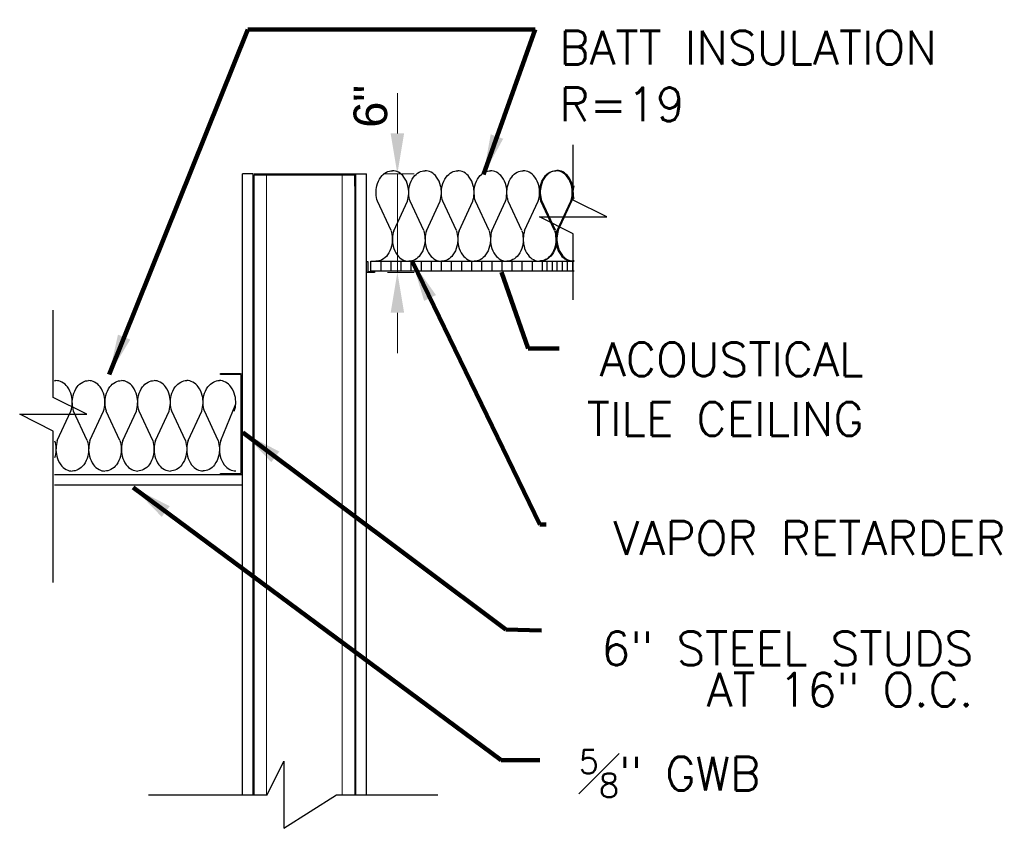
# Model space of a CAD drawing. Extents: x 155 to 606, y 184 to 461.
# Tile 27 of 28: x 542 to 601, y 269 to 318. Entities that reach past the tile are written whole.
import ezdxf

# ---------------------------------------------------------------- set-up
doc = ezdxf.new("R2010")
doc.units = 0
doc.header["$LTSCALE"] = 0.63
doc.header["$MEASUREMENT"] = 0
doc.layers.add('14', color=7, linetype='Continuous')
doc.layers.add('52', color=7, linetype='Continuous')
for name, color, linetype, lineweight in [('G-Anno-Text', 53, 'Continuous', 35), ('Level 15', 7, 'Continuous', 18), ('od37a204$0$A-Anno-Text', 53, 'Continuous', 25), ('od37a204$0$A-Wall-Full-Intr', 3, 'Continuous', 25), ('od37a204$0$S-Anno-Brkl', 3, 'Continuous', 25), ('od37a204$0$S-Fndn-Insl', 12, 'Continuous', 18), ('od37a204$0$S-Sect-Stls', 3, 'Continuous', 25)]:
    doc.layers.add(name, color=color, linetype=linetype, lineweight=lineweight)
doc.styles.add('od37a204$0$NOTES', font='romans.shx')
doc.styles.add('Style-Arial', font='ARIAL.TTF')
doc.styles.add('Text', font='ARIAL.TTF', dxfattribs={"height": 0.125})
doc.dimstyles.new('Std-Arch', dxfattribs={"dimtxt": 0.125, "dimasz": 0.15, "dimexe": 0.0625, "dimexo": 0.0625, "dimgap": 0.0625, "dimtad": 1, "dimdec": 4, "dimzin": 11, "dimdsep": 46, "dimlunit": 4, "dimtxsty": 'Text', "dimcen": 0.09, "dimclrd": 256, "dimclre": 256, "dimadec": 4, "dimazin": 3, "dimtfac": 1, "dimtdec": 4, "dimtofl": 0, "dimtmove": 1, "dimatfit": 3, "dimfxl": 0, "dimfrac": 2, "dimtzin": 11, "dimlwd": 18, "dimlwe": 18, "dimarcsym": 0})

# ---------------------------------------------------------------- blocks, each defined once
blk = doc.blocks.new('batt')
at = {"layer": '52', "color": 7, "linetype": 'Continuous'}
for p, q in [((1.277, 2.599), (0.115, 5.096)), ((1.505, 2.592), (2.665, 5.089)), ((4.055, 2.6), (2.894, 5.098)), ((4.283, 2.592), (5.444, 5.089)), ((6.833, 2.6), (5.671, 5.098)), ((7.061, 2.593), (8.221, 5.09)), ((9.611, 2.602), (8.45, 5.099)), ((9.839, 2.593), (11, 5.09)), ((12.389, 2.602), (11.227, 5.099)), ((12.617, 2.594), (13.777, 5.092)), ((15.167, 2.603), (14.006, 5.1)), ((15.395, 2.594), (16.556, 5.092))]:
    blk.add_line(p, q, dxfattribs=at)
for points, knots in [([(0.119, 5.089), (0.051, 5.308), (0.021, 5.528), (0.008, 5.748), (-0.004, 5.969), (0.02, 6.193), (0.073, 6.415), (0.138, 6.682), (0.246, 6.915), (0.414, 7.147), (0.543, 7.326), (0.684, 7.446), (0.884, 7.553), (1.053, 7.643), (1.223, 7.682), (1.392, 7.68)], [0, 0, 0, 0, 0.203024, 0.203024, 0.203024, 0.406763, 0.406763, 0.406763, 0.652174, 0.652174, 0.652174, 0.840953, 0.840953, 0.840953, 1, 1, 1, 1]), ([(2.665, 5.089), (2.733, 5.308), (2.763, 5.528), (2.776, 5.748), (2.788, 5.969), (2.764, 6.193), (2.711, 6.415), (2.646, 6.682), (2.538, 6.915), (2.37, 7.147), (2.241, 7.326), (2.1, 7.446), (1.9, 7.553), (1.731, 7.643), (1.561, 7.682), (1.392, 7.68)], [0, 0, 0, 0, 0.203024, 0.203024, 0.203024, 0.406763, 0.406763, 0.406763, 0.652174, 0.652174, 0.652174, 0.840953, 0.840953, 0.840953, 1, 1, 1, 1]), ([(2.896, 5.089), (2.829, 5.308), (2.798, 5.528), (2.786, 5.748), (2.774, 5.969), (2.799, 6.193), (2.852, 6.415), (2.917, 6.682), (3.024, 6.915), (3.192, 7.147), (3.321, 7.326), (3.462, 7.446), (3.662, 7.553), (3.831, 7.643), (4.001, 7.682), (4.17, 7.68)], [0, 0, 0, 0, 0.203, 0.203, 0.203, 0.406811, 0.406811, 0.406811, 0.652112, 0.652112, 0.652112, 0.840924, 0.840924, 0.840924, 1, 1, 1, 1]), ([(5.444, 5.089), (5.512, 5.308), (5.542, 5.528), (5.554, 5.748), (5.566, 5.969), (5.541, 6.193), (5.488, 6.415), (5.423, 6.682), (5.317, 6.915), (5.149, 7.147), (5.02, 7.326), (4.878, 7.446), (4.678, 7.553), (4.509, 7.643), (4.339, 7.682), (4.17, 7.68)], [0, 0, 0, 0, 0.202975, 0.202975, 0.202975, 0.406761, 0.406761, 0.406761, 0.651878, 0.651878, 0.651878, 0.840944, 0.840944, 0.840944, 1, 1, 1, 1]), ([(5.675, 5.09), (5.607, 5.309), (5.577, 5.529), (5.564, 5.749), (5.552, 5.97), (5.576, 6.195), (5.629, 6.416), (5.694, 6.683), (5.802, 6.917), (5.97, 7.148), (6.099, 7.327), (6.24, 7.447), (6.44, 7.554), (6.609, 7.644), (6.779, 7.683), (6.948, 7.681)], [0, 0, 0, 0, 0.203024, 0.203024, 0.203024, 0.406763, 0.406763, 0.406763, 0.652174, 0.652174, 0.652174, 0.840953, 0.840953, 0.840953, 1, 1, 1, 1]), ([(8.221, 5.09), (8.289, 5.309), (8.319, 5.529), (8.332, 5.749), (8.344, 5.97), (8.32, 6.195), (8.267, 6.416), (8.202, 6.683), (8.094, 6.917), (7.926, 7.148), (7.797, 7.327), (7.656, 7.447), (7.456, 7.554), (7.287, 7.644), (7.117, 7.683), (6.948, 7.681)], [0, 0, 0, 0, 0.203024, 0.203024, 0.203024, 0.406763, 0.406763, 0.406763, 0.652174, 0.652174, 0.652174, 0.840953, 0.840953, 0.840953, 1, 1, 1, 1]), ([(8.452, 5.09), (8.385, 5.309), (8.354, 5.529), (8.342, 5.749), (8.33, 5.971), (8.355, 6.195), (8.408, 6.416), (8.473, 6.683), (8.58, 6.916), (8.748, 7.148), (8.877, 7.327), (9.018, 7.447), (9.218, 7.554), (9.387, 7.644), (9.557, 7.683), (9.726, 7.681)], [0, 0, 0, 0, 0.203, 0.203, 0.203, 0.406811, 0.406811, 0.406811, 0.652112, 0.652112, 0.652112, 0.840924, 0.840924, 0.840924, 1, 1, 1, 1]), ([(11, 5.09), (11.068, 5.309), (11.098, 5.529), (11.11, 5.749), (11.122, 5.971), (11.097, 6.195), (11.044, 6.416), (10.979, 6.683), (10.873, 6.917), (10.705, 7.148), (10.576, 7.327), (10.434, 7.447), (10.234, 7.554), (10.065, 7.644), (9.895, 7.683), (9.726, 7.681)], [0, 0, 0, 0, 0.202975, 0.202975, 0.202975, 0.406761, 0.406761, 0.406761, 0.651878, 0.651878, 0.651878, 0.840944, 0.840944, 0.840944, 1, 1, 1, 1]), ([(11.231, 5.092), (11.163, 5.31), (11.133, 5.53), (11.12, 5.75), (11.108, 5.972), (11.132, 6.196), (11.185, 6.418), (11.25, 6.685), (11.358, 6.918), (11.526, 7.15), (11.655, 7.328), (11.796, 7.448), (11.996, 7.555), (12.165, 7.645), (12.335, 7.684), (12.504, 7.682)], [0, 0, 0, 0, 0.203024, 0.203024, 0.203024, 0.406763, 0.406763, 0.406763, 0.652174, 0.652174, 0.652174, 0.840953, 0.840953, 0.840953, 1, 1, 1, 1]), ([(13.777, 5.092), (13.845, 5.31), (13.875, 5.53), (13.888, 5.75), (13.9, 5.972), (13.876, 6.196), (13.823, 6.418), (13.758, 6.685), (13.65, 6.918), (13.482, 7.15), (13.353, 7.328), (13.212, 7.448), (13.012, 7.555), (12.843, 7.645), (12.673, 7.684), (12.504, 7.682)], [0, 0, 0, 0, 0.203024, 0.203024, 0.203024, 0.406763, 0.406763, 0.406763, 0.652174, 0.652174, 0.652174, 0.840953, 0.840953, 0.840953, 1, 1, 1, 1]), ([(14.008, 5.092), (13.941, 5.31), (13.91, 5.53), (13.898, 5.75), (13.886, 5.972), (13.911, 6.196), (13.964, 6.418), (14.029, 6.684), (14.136, 6.918), (14.304, 7.15), (14.433, 7.328), (14.574, 7.448), (14.774, 7.555), (14.943, 7.645), (15.113, 7.684), (15.282, 7.682)], [0, 0, 0, 0, 0.203, 0.203, 0.203, 0.406811, 0.406811, 0.406811, 0.652112, 0.652112, 0.652112, 0.840924, 0.840924, 0.840924, 1, 1, 1, 1]), ([(16.556, 5.092), (16.624, 5.31), (16.654, 5.53), (16.666, 5.75), (16.678, 5.972), (16.653, 6.196), (16.6, 6.418), (16.535, 6.684), (16.429, 6.918), (16.261, 7.15), (16.132, 7.328), (15.99, 7.448), (15.79, 7.555), (15.621, 7.645), (15.451, 7.684), (15.282, 7.682)], [0, 0, 0, 0, 0.202975, 0.202975, 0.202975, 0.406761, 0.406761, 0.406761, 0.651878, 0.651878, 0.651878, 0.840944, 0.840944, 0.840944, 1, 1, 1, 1]), ([(1.276, 2.591), (1.343, 2.373), (1.373, 2.153), (1.385, 1.933), (1.397, 1.712), (1.373, 1.488), (1.32, 1.266), (1.256, 0.999), (1.147, 0.766), (0.979, 0.534), (0.85, 0.356), (0.709, 0.236), (0.509, 0.128), (0.34, 0.038), (0.169, -0.002), (0, 0)], [0, 0, 0, 0, 0.2026, 0.2026, 0.2026, 0.406334, 0.406334, 0.406334, 0.651739, 0.651739, 0.651739, 0.840514, 0.840514, 0.840514, 1, 1, 1, 1]), ([(1.505, 2.592), (1.438, 2.374), (1.409, 2.154), (1.397, 1.933), (1.385, 1.712), (1.408, 1.488), (1.46, 1.266), (1.524, 0.999), (1.632, 0.766), (1.8, 0.534), (1.93, 0.355), (2.071, 0.235), (2.272, 0.128), (2.44, 0.038), (2.611, -0.001), (2.779, 0.001)], [0, 0, 0, 0, 0.202911, 0.202911, 0.202911, 0.406622, 0.406622, 0.406622, 0.651886, 0.651886, 0.651886, 0.840948, 0.840948, 0.840948, 1, 1, 1, 1]), ([(4.052, 2.592), (4.12, 2.374), (4.149, 2.154), (4.162, 1.933), (4.174, 1.712), (4.15, 1.488), (4.097, 1.266), (4.033, 0.999), (3.925, 0.766), (3.757, 0.534), (3.628, 0.356), (3.487, 0.235), (3.287, 0.128), (3.118, 0.038), (2.948, -0.001), (2.779, 0.001)], [0, 0, 0, 0, 0.203007, 0.203007, 0.203007, 0.40679, 0.40679, 0.40679, 0.652099, 0.652099, 0.652099, 0.840919, 0.840919, 0.840919, 1, 1, 1, 1]), ([(4.283, 2.592), (4.215, 2.374), (4.185, 2.154), (4.172, 1.933), (4.16, 1.712), (4.185, 1.488), (4.238, 1.266), (4.303, 0.999), (4.411, 0.766), (4.579, 0.534), (4.708, 0.356), (4.85, 0.236), (5.05, 0.128), (5.218, 0.038), (5.388, -0.001), (5.556, 0.001)], [0, 0, 0, 0, 0.203089, 0.203089, 0.203089, 0.406928, 0.406928, 0.406928, 0.652417, 0.652417, 0.652417, 0.841256, 0.841256, 0.841256, 1, 1, 1, 1]), ([(6.832, 2.592), (6.899, 2.374), (6.929, 2.154), (6.941, 1.934), (6.953, 1.713), (6.929, 1.489), (6.876, 1.267), (6.812, 1), (6.703, 0.767), (6.535, 0.535), (6.406, 0.357), (6.265, 0.237), (6.065, 0.13), (5.896, 0.039), (5.725, -0.001), (5.556, 0.001)], [0, 0, 0, 0, 0.2026, 0.2026, 0.2026, 0.406334, 0.406334, 0.406334, 0.651739, 0.651739, 0.651739, 0.840514, 0.840514, 0.840514, 1, 1, 1, 1]), ([(7.061, 2.593), (6.994, 2.375), (6.965, 2.155), (6.953, 1.934), (6.941, 1.713), (6.964, 1.489), (7.016, 1.267), (7.08, 1), (7.188, 0.767), (7.356, 0.535), (7.486, 0.357), (7.627, 0.237), (7.828, 0.13), (7.996, 0.04), (8.167, 0), (8.335, 0.002)], [0, 0, 0, 0, 0.202911, 0.202911, 0.202911, 0.406622, 0.406622, 0.406622, 0.651886, 0.651886, 0.651886, 0.840948, 0.840948, 0.840948, 1, 1, 1, 1]), ([(9.608, 2.593), (9.676, 2.375), (9.705, 2.155), (9.718, 1.934), (9.73, 1.713), (9.706, 1.489), (9.653, 1.267), (9.589, 1), (9.481, 0.767), (9.313, 0.535), (9.184, 0.357), (9.043, 0.237), (8.843, 0.13), (8.674, 0.039), (8.504, 0), (8.335, 0.002)], [0, 0, 0, 0, 0.203007, 0.203007, 0.203007, 0.40679, 0.40679, 0.40679, 0.652099, 0.652099, 0.652099, 0.840919, 0.840919, 0.840919, 1, 1, 1, 1]), ([(9.839, 2.593), (9.771, 2.375), (9.741, 2.155), (9.728, 1.934), (9.716, 1.713), (9.741, 1.489), (9.794, 1.267), (9.859, 1), (9.967, 0.767), (10.135, 0.535), (10.264, 0.357), (10.406, 0.237), (10.606, 0.13), (10.774, 0.04), (10.944, 0), (11.112, 0.002)], [0, 0, 0, 0, 0.203089, 0.203089, 0.203089, 0.406928, 0.406928, 0.406928, 0.652417, 0.652417, 0.652417, 0.841256, 0.841256, 0.841256, 1, 1, 1, 1]), ([(12.388, 2.593), (12.455, 2.375), (12.485, 2.156), (12.497, 1.936), (12.509, 1.714), (12.485, 1.49), (12.432, 1.268), (12.368, 1.001), (12.259, 0.768), (12.091, 0.536), (11.962, 0.358), (11.821, 0.238), (11.621, 0.131), (11.452, 0.04), (11.281, 0.001), (11.112, 0.002)], [0, 0, 0, 0, 0.2026, 0.2026, 0.2026, 0.406334, 0.406334, 0.406334, 0.651739, 0.651739, 0.651739, 0.840514, 0.840514, 0.840514, 1, 1, 1, 1]), ([(12.617, 2.594), (12.55, 2.376), (12.521, 2.156), (12.509, 1.936), (12.497, 1.714), (12.52, 1.49), (12.572, 1.268), (12.636, 1.001), (12.744, 0.768), (12.912, 0.536), (13.042, 0.358), (13.183, 0.238), (13.384, 0.131), (13.552, 0.041), (13.723, 0.002), (13.891, 0.004)], [0, 0, 0, 0, 0.202911, 0.202911, 0.202911, 0.406622, 0.406622, 0.406622, 0.651886, 0.651886, 0.651886, 0.840948, 0.840948, 0.840948, 1, 1, 1, 1]), ([(15.164, 2.594), (15.232, 2.376), (15.261, 2.156), (15.274, 1.936), (15.286, 1.714), (15.262, 1.49), (15.209, 1.268), (15.145, 1.001), (15.037, 0.768), (14.869, 0.536), (14.74, 0.358), (14.599, 0.238), (14.399, 0.131), (14.23, 0.041), (14.06, 0.002), (13.891, 0.004)], [0, 0, 0, 0, 0.203007, 0.203007, 0.203007, 0.40679, 0.40679, 0.40679, 0.652099, 0.652099, 0.652099, 0.840919, 0.840919, 0.840919, 1, 1, 1, 1]), ([(15.395, 2.594), (15.327, 2.376), (15.297, 2.156), (15.284, 1.936), (15.272, 1.714), (15.297, 1.49), (15.35, 1.268), (15.415, 1.001), (15.523, 0.768), (15.691, 0.536), (15.82, 0.358), (15.962, 0.238), (16.162, 0.131), (16.33, 0.041), (16.5, 0.002), (16.668, 0.004)], [0, 0, 0, 0, 0.203089, 0.203089, 0.203089, 0.406928, 0.406928, 0.406928, 0.652417, 0.652417, 0.652417, 0.841256, 0.841256, 0.841256, 1, 1, 1, 1])]:
    blk.add_open_spline(points, degree=3, knots=knots, dxfattribs=at)
blk = doc.blocks.new('*D100')
at = {"layer": 'od37a204$0$A-Anno-Text', "lineweight": 18}
for p, q in [((571.06, 310.755), (571.06, 313.155)), ((570.22, 308.355), (572.06, 308.355)), ((571.06, 302.493), (571.06, 308.355)), ((570.48, 302.493), (572.06, 302.493)), ((571.06, 297.693), (571.06, 300.093))]:
    blk.add_line(p, q, dxfattribs=at)
blk.add_solid([(571.46, 310.755), (571.06, 308.355), (570.66, 310.755)], dxfattribs=at)
at = {"layer": 'od37a204$0$A-Anno-Text', "lineweight": 18, "extrusion": (0, 0, -1)}
blk.add_solid([(-570.66, 300.093), (-571.06, 302.493), (-571.46, 300.093)], dxfattribs=at)
at = {"layer": 'od37a204$0$A-Anno-Text', "linetype": 'Continuous', "lineweight": 18, "insert": (569.468, 312.365), "char_height": 2, "attachment_point": 5, "rotation": 90, "style": 'Style-Arial'}
blk.add_mtext('6"', dxfattribs=at)

msp = doc.modelspace()

# ---------------------------------------------------------------- linework, layer by layer
at = {"layer": '14', "color": 132, "linetype": 'Continuous'}
for p, q in [((563.00222, 303.14257), (563.05222, 303.14257)), ((563.05222, 303.14257), (563.05222, 302.54257)), ((563.23442, 302.55807), (563.23442, 303.15807)), ((563.23442, 303.15807), (575.31198, 303.15807)), ((563.83442, 302.55807), (563.83442, 303.15807)), ((564.43442, 302.55807), (564.43442, 303.15807)), ((565.03442, 302.55807), (565.03442, 303.15807)), ((565.63442, 302.55807), (565.63442, 303.15807)), ((566.23442, 302.55807), (566.23442, 303.15807)), ((566.83442, 302.55807), (566.83442, 303.15807)), ((567.43442, 302.55807), (567.43442, 303.15807)), ((568.03442, 302.55807), (568.03442, 303.15807)), ((568.63442, 302.55807), (568.63442, 303.15807)), ((569.23442, 302.55807), (569.23442, 303.15807)), ((569.83442, 302.55807), (569.83442, 303.15807)), ((570.43442, 302.55807), (570.43442, 303.15807)), ((571.03442, 302.55807), (571.03442, 303.15807)), ((571.63442, 302.55807), (571.63442, 303.15807)), ((572.23442, 302.55807), (572.23442, 303.15807)), ((572.83442, 302.55807), (572.83442, 303.15807)), ((573.43442, 302.55807), (573.43442, 303.15807)), ((573.71892, 302.55807), (573.71892, 303.15807)), ((574.03442, 302.55807), (574.03442, 303.15807)), ((574.31892, 302.55807), (574.31892, 303.15807)), ((574.63442, 302.55807), (574.63442, 303.15807)), ((574.91892, 302.55807), (574.91892, 303.15807)), ((575.23442, 302.55807), (575.23442, 303.15807)), ((563.45222, 302.49257), (563.00222, 302.49257)), ((563.05222, 302.54257), (563.45222, 302.54257)), ((575.31198, 302.55807), (563.23442, 302.55807)), ((563.45222, 302.54257), (563.45222, 302.49257))]:
    msp.add_line(p, q, dxfattribs=at)
at = {"layer": '52', "color": 7, "linetype": 'Continuous'}
for p, q in [((574.21467, 304.99637), (573.40155, 306.74441)), ((574.37427, 304.99133), (575.18655, 306.73937)), ((554.30826, 292.49831), (555.1954, 294.66933)), ((544.58526, 292.49663), (545.39754, 294.24467)), ((546.37026, 292.50251), (545.55798, 294.25055)), ((546.52986, 292.49663), (547.34298, 294.24467)), ((548.31486, 292.50251), (547.50174, 294.25055)), ((548.47446, 292.49747), (549.28674, 294.24551)), ((550.25946, 292.50335), (549.44718, 294.25139)), ((550.41906, 292.49747), (551.23218, 294.24551)), ((552.20406, 292.50335), (551.39094, 294.25139)), ((552.36366, 292.49831), (553.17594, 294.24635)), ((554.14866, 292.50419), (553.33638, 294.25223))]:
    msp.add_line(p, q, dxfattribs=at)
for points, knots in [([(573.40407, 306.73937), (573.35695, 306.8922), (573.33566, 307.0462), (573.32679, 307.20053), (573.31789, 307.35541), (573.3347, 307.51237), (573.37215, 307.66757), (573.41725, 307.85452), (573.49299, 308.01767), (573.61071, 308.17997), (573.70126, 308.30482), (573.8, 308.38895), (573.93999, 308.46389), (574.05792, 308.52703), (574.17725, 308.55428), (574.29531, 308.55293)], [0, 0, 0, 0, 0.20302396, 0.20302396, 0.20302396, 0.40676312, 0.40676312, 0.40676312, 0.65217361, 0.65217361, 0.65217361, 0.84095269, 0.84095269, 0.84095269, 1, 1, 1, 1]), ([(575.18655, 306.73937), (575.23366, 306.8922), (575.25496, 307.0462), (575.26383, 307.20053), (575.27273, 307.35541), (575.25591, 307.51237), (575.21847, 307.66757), (575.17336, 307.85452), (575.09763, 308.01767), (574.97991, 308.17997), (574.88935, 308.30482), (574.79061, 308.38895), (574.65063, 308.46389), (574.53269, 308.52703), (574.41336, 308.55428), (574.29531, 308.55293)], [0, 0, 0, 0, 0.20302396, 0.20302396, 0.20302396, 0.40676312, 0.40676312, 0.40676312, 0.65217361, 0.65217361, 0.65217361, 0.84095269, 0.84095269, 0.84095269, 1, 1, 1, 1]), ([(575.31198, 306.87828), (575.2893, 306.98536), (575.27727, 307.09287), (575.27139, 307.20053), (575.26336, 307.34751), (575.27841, 307.49626), (575.31198, 307.64369)], [0, 0, 0, 0, 0.4228034, 0.4228034, 0.4228034, 1, 1, 1, 1]), ([(574.21383, 304.99049), (574.26094, 304.83793), (574.28167, 304.68421), (574.29027, 304.53017), (574.29891, 304.37527), (574.28228, 304.21834), (574.24491, 304.06313), (574.19989, 303.87617), (574.1241, 303.713), (574.00635, 303.55073), (573.91577, 303.42591), (573.81702, 303.34188), (573.67707, 303.26681), (573.55883, 303.20338), (573.43925, 303.17564), (573.32091, 303.17693)], [0, 0, 0, 0, 0.20259956, 0.20259956, 0.20259956, 0.40633405, 0.40633405, 0.40633405, 0.65173893, 0.65173893, 0.65173893, 0.84051369, 0.84051369, 0.84051369, 1, 1, 1, 1]), ([(574.37427, 304.99133), (574.32751, 304.83847), (574.30717, 304.68448), (574.29867, 304.53017), (574.29013, 304.37525), (574.30632, 304.21836), (574.34319, 304.06313), (574.38757, 303.87624), (574.46317, 303.713), (574.58091, 303.55073), (574.67166, 303.42565), (574.77083, 303.34169), (574.91103, 303.26681), (575.02897, 303.20382), (575.14829, 303.17636), (575.26635, 303.17777)], [0, 0, 0, 0, 0.20291108, 0.20291108, 0.20291108, 0.40662174, 0.40662174, 0.40662174, 0.65188626, 0.65188626, 0.65188626, 0.84094767, 0.84094767, 0.84094767, 1, 1, 1, 1]), ([(545.39754, 294.24467), (545.44466, 294.39751), (545.46596, 294.5515), (545.47482, 294.70583), (545.48372, 294.86071), (545.46691, 295.01767), (545.42946, 295.17287), (545.38436, 295.35982), (545.30862, 295.52298), (545.1909, 295.68527), (545.10035, 295.81012), (545.00161, 295.89425), (544.86162, 295.96919), (544.74369, 296.03233), (544.62436, 296.05958), (544.5063, 296.05823)], [0, 0, 0, 0, 0.20302396, 0.20302396, 0.20302396, 0.40676312, 0.40676312, 0.40676312, 0.65217361, 0.65217361, 0.65217361, 0.84095269, 0.84095269, 0.84095269, 1, 1, 1, 1]), ([(545.55882, 294.24467), (545.51188, 294.39755), (545.49081, 294.55153), (545.48238, 294.70583), (545.47393, 294.86075), (545.49111, 295.01764), (545.52858, 295.17287), (545.57369, 295.3597), (545.64889, 295.52293), (545.7663, 295.68527), (545.85668, 295.81023), (545.9556, 295.89428), (546.09558, 295.96919), (546.21352, 296.03231), (546.33285, 296.05963), (546.4509, 296.05823)], [0, 0, 0, 0, 0.20300015, 0.20300015, 0.20300015, 0.40681119, 0.40681119, 0.40681119, 0.65211166, 0.65211166, 0.65211166, 0.84092436, 0.84092436, 0.84092436, 1, 1, 1, 1]), ([(547.34298, 294.24467), (547.39018, 294.39753), (547.4111, 294.55153), (547.41942, 294.70583), (547.42778, 294.86076), (547.41054, 295.01764), (547.37322, 295.17287), (547.32834, 295.35959), (547.25369, 295.52295), (547.13634, 295.68527), (547.04583, 295.81048), (546.94641, 295.89433), (546.80622, 295.96919), (546.68829, 296.03217), (546.56895, 296.05969), (546.4509, 296.05823)], [0, 0, 0, 0, 0.20297516, 0.20297516, 0.20297516, 0.40676111, 0.40676111, 0.40676111, 0.6518781, 0.6518781, 0.6518781, 0.84094395, 0.84094395, 0.84094395, 1, 1, 1, 1]), ([(547.50426, 294.24551), (547.45715, 294.39835), (547.43585, 294.55234), (547.42698, 294.70667), (547.41808, 294.86155), (547.4349, 295.01851), (547.47234, 295.17371), (547.51745, 295.36066), (547.59318, 295.52382), (547.7109, 295.68611), (547.80146, 295.81096), (547.9002, 295.89509), (548.04018, 295.97003), (548.15812, 296.03317), (548.27745, 296.06042), (548.3955, 296.05907)], [0, 0, 0, 0, 0.20302396, 0.20302396, 0.20302396, 0.40676312, 0.40676312, 0.40676312, 0.65217361, 0.65217361, 0.65217361, 0.84095269, 0.84095269, 0.84095269, 1, 1, 1, 1]), ([(549.28674, 294.24551), (549.33386, 294.39835), (549.35516, 294.55234), (549.36402, 294.70667), (549.37292, 294.86155), (549.35611, 295.01851), (549.31866, 295.17371), (549.27356, 295.36066), (549.19782, 295.52382), (549.0801, 295.68611), (548.98955, 295.81096), (548.89081, 295.89509), (548.75082, 295.97003), (548.63289, 296.03317), (548.51356, 296.06042), (548.3955, 296.05907)], [0, 0, 0, 0, 0.20302396, 0.20302396, 0.20302396, 0.40676312, 0.40676312, 0.40676312, 0.65217361, 0.65217361, 0.65217361, 0.84095269, 0.84095269, 0.84095269, 1, 1, 1, 1]), ([(549.44802, 294.24551), (549.40108, 294.39839), (549.38001, 294.55237), (549.37158, 294.70667), (549.36313, 294.86159), (549.38031, 295.01848), (549.41778, 295.17371), (549.46289, 295.36054), (549.53809, 295.52377), (549.6555, 295.68611), (549.74588, 295.81107), (549.8448, 295.89512), (549.98478, 295.97003), (550.10272, 296.03315), (550.22205, 296.06047), (550.3401, 296.05907)], [0, 0, 0, 0, 0.20300015, 0.20300015, 0.20300015, 0.40681119, 0.40681119, 0.40681119, 0.65211166, 0.65211166, 0.65211166, 0.84092436, 0.84092436, 0.84092436, 1, 1, 1, 1]), ([(551.23218, 294.24551), (551.27938, 294.39837), (551.3003, 294.55237), (551.30862, 294.70667), (551.31698, 294.8616), (551.29974, 295.01848), (551.26242, 295.17371), (551.21754, 295.36043), (551.14289, 295.52379), (551.02554, 295.68611), (550.93503, 295.81132), (550.83561, 295.89517), (550.69542, 295.97003), (550.57749, 296.03301), (550.45815, 296.06053), (550.3401, 296.05907)], [0, 0, 0, 0, 0.20297516, 0.20297516, 0.20297516, 0.40676111, 0.40676111, 0.40676111, 0.6518781, 0.6518781, 0.6518781, 0.84094395, 0.84094395, 0.84094395, 1, 1, 1, 1]), ([(551.39346, 294.24635), (551.34635, 294.39919), (551.32505, 294.55318), (551.31618, 294.70751), (551.30728, 294.86239), (551.3241, 295.01935), (551.36154, 295.17455), (551.40665, 295.3615), (551.48238, 295.52466), (551.6001, 295.68695), (551.69066, 295.8118), (551.7894, 295.89593), (551.92938, 295.97087), (552.04732, 296.03401), (552.16665, 296.06126), (552.2847, 296.05991)], [0, 0, 0, 0, 0.20302396, 0.20302396, 0.20302396, 0.40676312, 0.40676312, 0.40676312, 0.65217361, 0.65217361, 0.65217361, 0.84095269, 0.84095269, 0.84095269, 1, 1, 1, 1]), ([(553.17594, 294.24635), (553.22306, 294.39919), (553.24436, 294.55318), (553.25322, 294.70751), (553.26212, 294.86239), (553.24531, 295.01935), (553.20786, 295.17455), (553.16276, 295.3615), (553.08702, 295.52466), (552.9693, 295.68695), (552.87875, 295.8118), (552.78001, 295.89593), (552.64002, 295.97087), (552.52209, 296.03401), (552.40276, 296.06126), (552.2847, 296.05991)], [0, 0, 0, 0, 0.20302396, 0.20302396, 0.20302396, 0.40676312, 0.40676312, 0.40676312, 0.65217361, 0.65217361, 0.65217361, 0.84095269, 0.84095269, 0.84095269, 1, 1, 1, 1]), ([(553.33722, 294.24635), (553.29028, 294.39923), (553.26921, 294.55321), (553.26078, 294.70751), (553.25233, 294.86243), (553.26951, 295.01932), (553.30698, 295.17455), (553.35209, 295.36138), (553.42729, 295.52461), (553.5447, 295.68695), (553.63508, 295.81191), (553.734, 295.89596), (553.87398, 295.97087), (553.99192, 296.03399), (554.11125, 296.06131), (554.2293, 296.05991)], [0, 0, 0, 0, 0.20300015, 0.20300015, 0.20300015, 0.40681119, 0.40681119, 0.40681119, 0.65211166, 0.65211166, 0.65211166, 0.84092436, 0.84092436, 0.84092436, 1, 1, 1, 1]), ([(555.12138, 294.24635), (555.16833, 294.39923), (555.1894, 294.55321), (555.19782, 294.70751), (555.20628, 294.86243), (555.1891, 295.01932), (555.15162, 295.17455), (555.10652, 295.36138), (555.03132, 295.52461), (554.9139, 295.68695), (554.82353, 295.81191), (554.72461, 295.89596), (554.58462, 295.97087), (554.46668, 296.03399), (554.34736, 296.06131), (554.2293, 296.05991)], [0, 0, 0, 0, 0.20300015, 0.20300015, 0.20300015, 0.40681119, 0.40681119, 0.40681119, 0.65211166, 0.65211166, 0.65211166, 0.84092436, 0.84092436, 0.84092436, 1, 1, 1, 1]), ([(544.42794, 292.48556), (544.47286, 292.33636), (544.49286, 292.18607), (544.50126, 292.03547), (544.50991, 291.88057), (544.49328, 291.72365), (544.4559, 291.56843), (544.44764, 291.53413), (544.43835, 291.50062), (544.42794, 291.46778)], [0, 0, 0, 0, 0.443273, 0.443273, 0.443273, 0.89922282, 0.89922282, 0.89922282, 1, 1, 1, 1]), ([(544.58526, 292.49663), (544.5385, 292.34378), (544.51817, 292.18978), (544.50966, 292.03547), (544.50113, 291.88056), (544.51732, 291.72366), (544.55418, 291.56843), (544.59857, 291.38154), (544.67417, 291.2183), (544.7919, 291.05603), (544.88266, 290.93095), (544.98183, 290.84699), (545.12202, 290.77211), (545.23997, 290.70912), (545.35929, 290.68167), (545.47734, 290.68307)], [0, 0, 0, 0, 0.20291108, 0.20291108, 0.20291108, 0.40662174, 0.40662174, 0.40662174, 0.65188626, 0.65188626, 0.65188626, 0.84094767, 0.84094767, 0.84094767, 1, 1, 1, 1]), ([(546.36858, 292.49663), (546.41564, 292.34379), (546.43646, 292.18979), (546.44502, 292.03547), (546.45363, 291.88057), (546.43689, 291.72365), (546.39966, 291.56843), (546.35485, 291.38158), (546.27944, 291.21836), (546.16194, 291.05603), (546.0715, 290.93109), (545.97265, 290.84703), (545.83266, 290.77211), (545.71472, 290.709), (545.5954, 290.68163), (545.47734, 290.68307)], [0, 0, 0, 0, 0.20300737, 0.20300737, 0.20300737, 0.40679008, 0.40679008, 0.40679008, 0.65209927, 0.65209927, 0.65209927, 0.8409187, 0.8409187, 0.8409187, 1, 1, 1, 1]), ([(546.52986, 292.49663), (546.48262, 292.34379), (546.46126, 292.18979), (546.45258, 292.03547), (546.44388, 291.88058), (546.46109, 291.72364), (546.49878, 291.56843), (546.54418, 291.38151), (546.6197, 291.21834), (546.73734, 291.05603), (546.82784, 290.93118), (546.92665, 290.84709), (547.06662, 290.77211), (547.18429, 290.70908), (547.30332, 290.68164), (547.4211, 290.68307)], [0, 0, 0, 0, 0.20308858, 0.20308858, 0.20308858, 0.40692817, 0.40692817, 0.40692817, 0.65241678, 0.65241678, 0.65241678, 0.84125594, 0.84125594, 0.84125594, 1, 1, 1, 1]), ([(548.31402, 292.49663), (548.36114, 292.34408), (548.38187, 292.19035), (548.39046, 292.03631), (548.39911, 291.88141), (548.38248, 291.72449), (548.3451, 291.56927), (548.30009, 291.38231), (548.22429, 291.21914), (548.10654, 291.05687), (548.01597, 290.93205), (547.91721, 290.84803), (547.77726, 290.77295), (547.65903, 290.70953), (547.53945, 290.68178), (547.4211, 290.68307)], [0, 0, 0, 0, 0.20259956, 0.20259956, 0.20259956, 0.40633405, 0.40633405, 0.40633405, 0.65173893, 0.65173893, 0.65173893, 0.84051369, 0.84051369, 0.84051369, 1, 1, 1, 1]), ([(548.47446, 292.49747), (548.4277, 292.34462), (548.40737, 292.19062), (548.39886, 292.03631), (548.39033, 291.8814), (548.40652, 291.7245), (548.44338, 291.56927), (548.48777, 291.38238), (548.56337, 291.21914), (548.6811, 291.05687), (548.77186, 290.93179), (548.87103, 290.84783), (549.01122, 290.77295), (549.12917, 290.70996), (549.24849, 290.68251), (549.36654, 290.68391)], [0, 0, 0, 0, 0.20291108, 0.20291108, 0.20291108, 0.40662174, 0.40662174, 0.40662174, 0.65188626, 0.65188626, 0.65188626, 0.84094767, 0.84094767, 0.84094767, 1, 1, 1, 1]), ([(550.25778, 292.49747), (550.30484, 292.34463), (550.32566, 292.19063), (550.33422, 292.03631), (550.34283, 291.88141), (550.32609, 291.72449), (550.28886, 291.56927), (550.24405, 291.38242), (550.16864, 291.2192), (550.05114, 291.05687), (549.9607, 290.93193), (549.86185, 290.84787), (549.72186, 290.77295), (549.60392, 290.70984), (549.4846, 290.68247), (549.36654, 290.68391)], [0, 0, 0, 0, 0.20300737, 0.20300737, 0.20300737, 0.40679008, 0.40679008, 0.40679008, 0.65209927, 0.65209927, 0.65209927, 0.8409187, 0.8409187, 0.8409187, 1, 1, 1, 1]), ([(550.41906, 292.49747), (550.37182, 292.34463), (550.35046, 292.19063), (550.34178, 292.03631), (550.33308, 291.88142), (550.35029, 291.72448), (550.38798, 291.56927), (550.43338, 291.38235), (550.5089, 291.21918), (550.62654, 291.05687), (550.71704, 290.93202), (550.81585, 290.84793), (550.95582, 290.77295), (551.07349, 290.70992), (551.19252, 290.68248), (551.3103, 290.68391)], [0, 0, 0, 0, 0.20308858, 0.20308858, 0.20308858, 0.40692817, 0.40692817, 0.40692817, 0.65241678, 0.65241678, 0.65241678, 0.84125594, 0.84125594, 0.84125594, 1, 1, 1, 1]), ([(552.20322, 292.49747), (552.25034, 292.34492), (552.27107, 292.19119), (552.27966, 292.03715), (552.28831, 291.88225), (552.27168, 291.72533), (552.2343, 291.57011), (552.18929, 291.38315), (552.11349, 291.21998), (551.99574, 291.05771), (551.90517, 290.93289), (551.80641, 290.84887), (551.66646, 290.77379), (551.54823, 290.71037), (551.42865, 290.68262), (551.3103, 290.68391)], [0, 0, 0, 0, 0.20259956, 0.20259956, 0.20259956, 0.40633405, 0.40633405, 0.40633405, 0.65173893, 0.65173893, 0.65173893, 0.84051369, 0.84051369, 0.84051369, 1, 1, 1, 1]), ([(552.36366, 292.49831), (552.3169, 292.34546), (552.29657, 292.19146), (552.28806, 292.03715), (552.27953, 291.88224), (552.29572, 291.72534), (552.33258, 291.57011), (552.37697, 291.38322), (552.45257, 291.21998), (552.5703, 291.05771), (552.66106, 290.93263), (552.76023, 290.84867), (552.90042, 290.77379), (553.01837, 290.7108), (553.13769, 290.68335), (553.25574, 290.68475)], [0, 0, 0, 0, 0.20291108, 0.20291108, 0.20291108, 0.40662174, 0.40662174, 0.40662174, 0.65188626, 0.65188626, 0.65188626, 0.84094767, 0.84094767, 0.84094767, 1, 1, 1, 1]), ([(554.14698, 292.49831), (554.19404, 292.34547), (554.21486, 292.19147), (554.22342, 292.03715), (554.23203, 291.88225), (554.21529, 291.72533), (554.17806, 291.57011), (554.13325, 291.38326), (554.05784, 291.22004), (553.94034, 291.05771), (553.8499, 290.93277), (553.75105, 290.84871), (553.61106, 290.77379), (553.49312, 290.71068), (553.3738, 290.68331), (553.25574, 290.68475)], [0, 0, 0, 0, 0.20300737, 0.20300737, 0.20300737, 0.40679008, 0.40679008, 0.40679008, 0.65209927, 0.65209927, 0.65209927, 0.8409187, 0.8409187, 0.8409187, 1, 1, 1, 1]), ([(554.30826, 292.49831), (554.26102, 292.34547), (554.23966, 292.19147), (554.23098, 292.03715), (554.22228, 291.88226), (554.23949, 291.72532), (554.27718, 291.57011), (554.32258, 291.38319), (554.3981, 291.22002), (554.51574, 291.05771), (554.60624, 290.93286), (554.70505, 290.84877), (554.84502, 290.77379), (554.96269, 290.71076), (555.08172, 290.68332), (555.1995, 290.68475)], [0, 0, 0, 0, 0.20308858, 0.20308858, 0.20308858, 0.40692817, 0.40692817, 0.40692817, 0.65241678, 0.65241678, 0.65241678, 0.84125594, 0.84125594, 0.84125594, 1, 1, 1, 1])]:
    msp.add_open_spline(points, degree=3, knots=knots, dxfattribs=at)
for points in [[(575.31198, 303.17866), (575.29675, 303.17788), (575.28154, 303.17758), (575.26635, 303.17777)], [(544.42794, 296.05487), (544.45411, 296.05744), (544.48024, 296.05853), (544.5063, 296.05823)]]:
    msp.add_open_spline(points, degree=3, dxfattribs=at)
at = {"layer": 'Level 15', "color": 5, "linetype": 'Continuous', "lineweight": 25}
for p, q in [((554.28653, 296.47197), (555.46763, 296.47197)), ((554.28653, 296.41268), (554.28653, 296.47197)), ((555.46763, 296.41268), (554.28653, 296.41268)), ((555.52704, 290.58985), (555.5268, 296.3541)), ((555.58598, 296.3541), (555.58621, 290.56918)), ((554.28653, 290.53056), (555.46763, 290.53056)), ((554.28653, 290.47197), (554.28653, 290.53056)), ((555.46763, 290.47197), (554.28653, 290.47197))]:
    msp.add_line(p, q, dxfattribs=at)
at = {"layer": 'Level 15', "color": 5, "linetype": 'Continuous', "lineweight": 25, "extrusion": (0, 0, -1)}
for centre, start, end in [((-555.46782, 296.35386), 90, 180), ((-555.46782, 290.58984), 180, 270)]:
    msp.add_arc(centre, 0.11811, start, end, dxfattribs=at)
at = {"layer": 'Level 15', "color": 5, "linetype": 'Continuous', "lineweight": 25}
for centre, start, end in [((555.46782, 296.35386), 0, 90), ((555.46782, 290.58984), 270, 0)]:
    msp.add_arc(centre, 0.05906, start, end, dxfattribs=at)
at = {"layer": 'od37a204$0$A-Wall-Full-Intr'}
for p, q in [((555.60217, 271.43787), (555.60217, 308.35547)), ((556.22717, 308.35547), (555.60217, 308.35547)), ((556.22717, 271.43787), (556.22717, 308.32025)), ((562.34267, 308.35547), (562.96767, 308.35547)), ((562.34267, 271.43787), (562.34267, 308.12842)), ((562.96767, 271.43787), (562.96767, 308.35547)), ((555.60217, 290.46473), (544.42794, 290.46473)), ((555.60217, 289.83973), (544.42794, 289.83973))]:
    msp.add_line(p, q, dxfattribs=at)
at = {"layer": 'od37a204$0$S-Anno-Brkl', "flags": 128}
for points in [[(575.26403, 300.86506), (575.26403, 304.79499), (573.26403, 305.79499), (577.26403, 305.79499), (575.26403, 306.79499), (575.26403, 310.07273)], [(544.35078, 284.04995), (544.35078, 293.05523), (542.35078, 294.05523), (546.35078, 294.05523), (544.35078, 295.05523), (544.35078, 300.25123)], [(550.00408, 271.43787), (557.06297, 271.43787), (558.06297, 273.43787), (558.06297, 269.43787), (561.17847, 271.43787), (567.21084, 271.43787)]]:
    msp.add_lwpolyline(points, dxfattribs=at)
at = {"layer": 'od37a204$0$S-Fndn-Insl'}
for p, q in [((556.28492, 271.43787), (556.28492, 308.29772)), ((557.03492, 271.43787), (557.03492, 308.29772)), ((561.53492, 271.43787), (561.53492, 308.29772)), ((562.28492, 271.43787), (562.28492, 307.96047))]:
    msp.add_line(p, q, dxfattribs=at)
at = {"layer": 'od37a204$0$S-Sect-Stls'}
for p, q in [((556.22717, 307.62322), (556.22717, 308.35547)), ((556.28492, 308.35547), (562.34267, 308.35547)), ((556.28492, 308.29772), (562.28492, 308.29772)), ((556.28492, 308.29772), (562.28492, 308.29772)), ((556.28492, 307.62322), (556.28492, 308.29772)), ((562.28492, 307.62322), (562.28492, 308.29772)), ((562.34267, 307.62322), (562.34267, 308.35547)), ((556.22717, 307.62322), (556.28492, 307.62322)), ((562.28492, 307.62322), (562.34267, 307.62322))]:
    msp.add_line(p, q, dxfattribs=at)

# ---------------------------------------------------------------- block references
at = {"layer": 'G-Anno-Text', "xscale": 0.7, "yscale": 0.7, "zscale": 0.7}
msp.add_blockref('batt', (563.53661, 303.15891), dxfattribs=at)

# ---------------------------------------------------------------- texts
at = {"layer": 'od37a204$0$A-Anno-Text', "char_height": 2, "style": 'od37a204$0$NOTES'}
for s, insert, attachment_point, line_spacing_factor in [('BATT INSULATION\\PR=19', (574.43785, 311.48553), 7, 1.01208), ('ACOUSTICAL \\PTILE CEILING', (592.53207, 292.78013), 9, 1.062693), ('VAPOR RETARDER', (600.97243, 285.69789), 9, 0.734563), ('6" STEEL STUDS\\PAT 16" O.C.    ', (599.05416, 276.68205), 9, 0.734563), ('\\A1;\\H1.400000;\\S5#8;\\H2.000000;" GWB', (586.39362, 271.29558), 9, 2.141582)]:
    msp.add_mtext(s, dxfattribs=dict(at, insert=insert, attachment_point=attachment_point, line_spacing_factor=line_spacing_factor))

# ---------------------------------------------------------------- dimensions: what is measured, and where the dimension line sits
at = {"layer": 'od37a204$0$A-Anno-Text', "lineweight": 18}
dim = msp.add_linear_dim(base=(564.80805, 308.35547), p1=(563.22722, 302.49257), p2=(562.96767, 308.35547), angle=90, text='6"', dimstyle='Std-Arch', override={"dimtxt": 2, "dimasz": 2.4, "dimexe": 1, "dimexo": 1, "dimgap": 1, "dimtad": 0, "dimtxsty": 'Style-Arial'}, dxfattribs=at)
dim.commit()
dim.dimension.update_dxf_attribs({"geometry": '*D100', "text_midpoint": (563.21606, 312.36486), "dimtype": 128, "insert": (-6.25233, 0)})

# ---------------------------------------------------------------- leaders
for points, override in [([(547.66501, 296.41709), (555.91355, 316.94251), (573.00683, 316.94251)], {"dimtxt": 2, "dimasz": 2.4, "dimgap": 1, "dimtxsty": 'Style-Arial', "dimclrd": 0, "dimlwd": 65534}), ([(569.92228, 308.31032), (573.00683, 316.94251)], {"dimtxt": 2, "dimasz": 2.4, "dimgap": 1, "dimtxsty": 'Style-Arial', "dimclrd": 0, "dimlwd": 65534}), ([(565.7021, 303.13101), (573.27924, 287.49717), (573.65748, 287.49717)], {"dimtxt": 2, "dimasz": 2.4, "dimgap": 1, "dimtxsty": 'Style-Arial', "dimclrd": 0, "dimlwd": 65534}), ([(570.98926, 302.49944), (572.58124, 297.9684), (574.41815, 297.9684)], {"dimtxt": 2, "dimasz": 2.4, "dimgap": 1, "dimtxsty": 'Style-Arial', "dimclrd": 0, "dimldrblk": 'None', "dimlwd": 65534}), ([(555.62581, 292.96422), (571.26506, 281.26281), (573.37724, 281.1913)], {"dimtxt": 2, "dimasz": 2.4, "dimgap": 1, "dimtxsty": 'Style-Arial', "dimclrd": 0, "dimlwd": 65534}), ([(549.10371, 289.70317), (570.97732, 273.49384), (573.27383, 273.49384)], {"dimtxt": 2, "dimasz": 2.4, "dimgap": 1, "dimtxsty": 'Style-Arial', "dimclrd": 0, "dimlwd": 65534})]:
    msp.add_leader(points, dimstyle='Std-Arch', override=override, dxfattribs=at)

doc.saveas('drawing.dxf')
